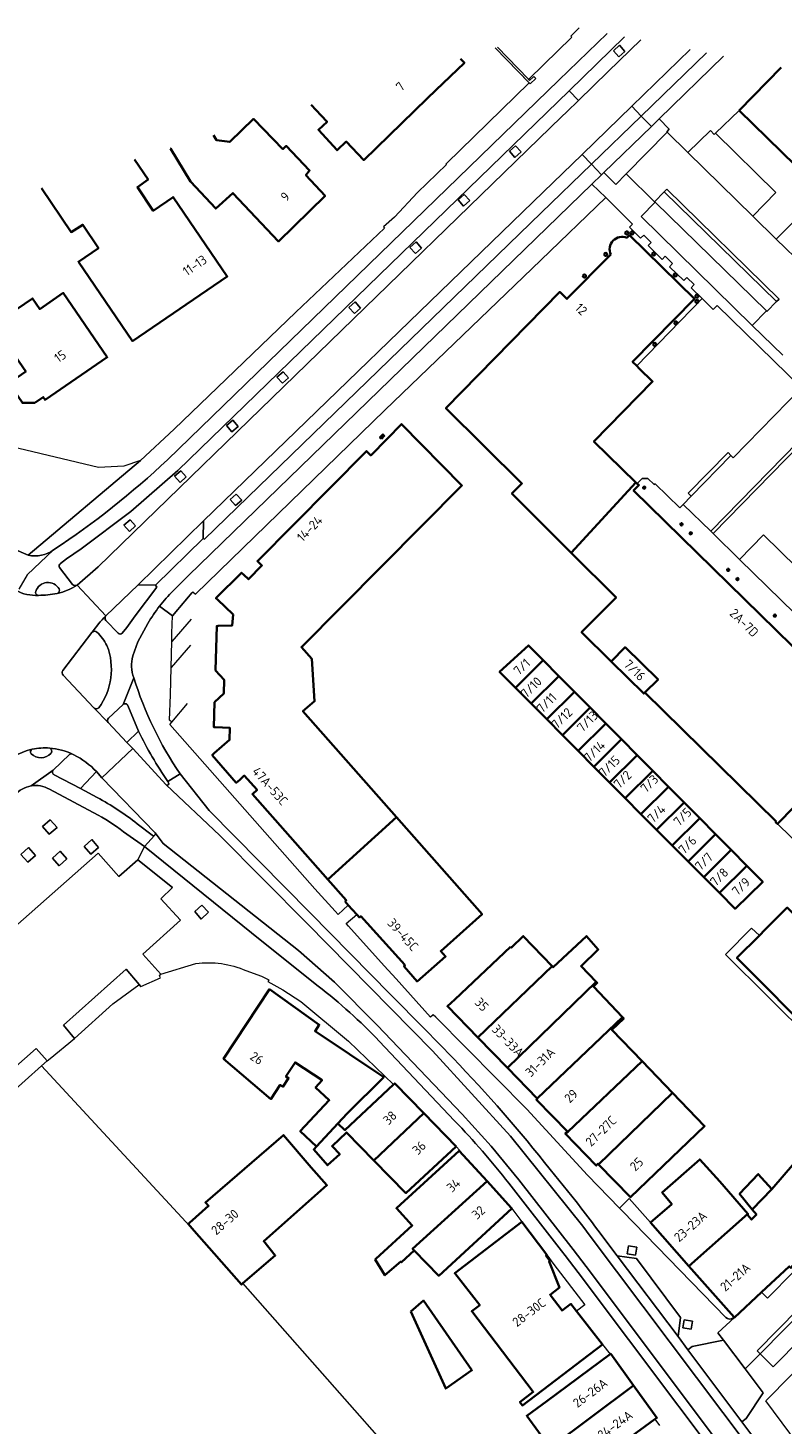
# Model space of a CAD drawing. Extents: x 152761 to 155748, y 459947 to 462743.
# Tile 174 of 256: x 154634 to 154744, y 462540 to 462743. Entities that reach past the tile are written whole.
import ezdxf
from ezdxf.enums import TextEntityAlignment as Align

# ---------------------------------------------------------------- set-up
doc = ezdxf.new("R2010")
doc.units = 0
doc.header["$LTSCALE"] = 0.75
for name, color, linetype, lineweight in [('B-RO-GR-BEPLANTING_CULTUUR_HEESTERS-GV', 251, 'CONTINUOUS', 18), ('B-RO-GR-GROENVOORZIENING-GV', 251, 'CONTINUOUS', 18), ('B-RO-IE-TERREINAFSCHEIDING_KUNSTMATIG_HEKWERK-G', 251, 'IE-TERREINAFSCHEIDING-KUNSTMATIG', 18), ('B-RO-IE-TERREINAFSCHEIDING_KUNSTMATIG_MUUR-G', 251, 'IE-TERREINAFSCHEIDING-KUNSTMATIG-DICHT', 18), ('B-RO-OG-BEBOUWING-GV', 6, 'CONTINUOUS', 35), ('B-RO-OG-BEBOUWING-T18', 1, 'CONTINUOUS', 18), ('B-RO-VH-VERHARDING_ASFALT-GV', 251, 'CONTINUOUS', 18), ('B-RO-VH-VERHARDING_BETONSTRAATSTEEN-GV', 251, 'CONTINUOUS', 18), ('B-RO-VH-VERHARDING_STRAATBAKSTEEN-GV', 251, 'CONTINUOUS', 18), ('B-RO-VH-VERHARDING_TEGEL-GV', 251, 'CONTINUOUS', 18)]:
    doc.layers.add(name, color=color, linetype=linetype, lineweight=lineweight)
doc.styles.add('NLCS-ISO-M200-T18', font='NLCS-ISO.ttf', dxfattribs={"height": 0.36})
doc.linetypes.add('IE-TERREINAFSCHEIDING-KUNSTMATIG', pattern='A,4,[82,NLCS.SHX,S=0.75,R=90,X=0,Y=0],4,-2', length=10)
doc.linetypes.add('IE-TERREINAFSCHEIDING-KUNSTMATIG-DICHT', pattern='A,8,-1,[82,NLCS.SHX,S=0.75,R=90,X=0,Y=0],-1', length=10)

msp = doc.modelspace()

# ---------------------------------------------------------------- linework, layer by layer
at = {"layer": 'B-RO-GR-BEPLANTING_CULTUUR_HEESTERS-GV', "flags": 128}
for points in [[(154725.165, 462717.595), (154723.122, 462715.523), (154739.307, 462699.648), (154741.388, 462701.761)], [(154761.545, 462571.188), (154740.469, 462549.854), (154742.398, 462547.947), (154763.475, 462569.282)]]:
    msp.add_lwpolyline(points, close=True, dxfattribs=at)
at = {"layer": 'B-RO-GR-GROENVOORZIENING-GV', "flags": 128}
for points in [[(154720.781, 462739.565), (154719.985, 462740.464), (154719.087, 462739.668), (154719.883, 462738.77)], [(154705.636, 462724.921), (154704.84, 462725.819), (154703.942, 462725.024), (154704.737, 462724.125)], [(154698.145, 462717.839), (154697.35, 462718.737), (154696.451, 462717.942), (154697.247, 462717.043)], [(154691.139, 462710.907), (154690.344, 462711.806), (154689.445, 462711.01), (154690.241, 462710.112)], [(154682.24, 462702.175), (154681.444, 462703.074), (154680.546, 462702.278), (154681.341, 462701.38)], [(154671.743, 462692.011), (154670.947, 462692.91), (154670.049, 462692.114), (154670.845, 462691.216)], [(154664.402, 462684.948), (154663.606, 462685.847), (154662.708, 462685.051), (154663.503, 462684.153)], [(154656.835, 462677.579), (154656.04, 462678.477), (154655.141, 462677.682), (154655.937, 462676.783)], [(154664.927, 462674.192), (154664.131, 462675.09), (154663.233, 462674.294), (154664.029, 462673.396)], [(154649.455, 462670.432), (154648.659, 462671.33), (154647.761, 462670.535), (154648.556, 462669.636)], [(154636.873, 462625.517), (154637.998, 462626.509), (154637.006, 462627.634), (154635.881, 462626.643)], [(154643.071, 462624.739), (154641.946, 462623.747), (154642.937, 462622.621), (154644.063, 462623.613)], [(154633.734, 462621.46), (154634.859, 462622.452), (154633.868, 462623.577), (154632.742, 462622.585)], [(154638.312, 462620.93), (154639.438, 462621.921), (154638.446, 462623.047), (154637.32, 462622.055)], [(154658.995, 462613.16), (154660.099, 462614.176), (154659.12, 462615.219), (154658.065, 462614.284)], [(154722.308, 462564.209), (154722.49, 462565.388), (154721.304, 462565.571), (154721.122, 462564.392)], [(154730.418, 462553.433), (154730.603, 462554.611), (154729.417, 462554.798), (154729.232, 462553.62)]]:
    msp.add_lwpolyline(points, close=True, dxfattribs=at)
at = {"layer": 'B-RO-IE-TERREINAFSCHEIDING_KUNSTMATIG_HEKWERK-G', "flags": 128}
for points in [[(154657.996, 462567.766), (154635.752, 462591.787)], [(154700.975, 462519.428), (154665.088, 462560.105)]]:
    msp.add_lwpolyline(points, dxfattribs=at)
at = {"layer": 'B-RO-IE-TERREINAFSCHEIDING_KUNSTMATIG_MUUR-G', "flags": 128}
for points in [[(154701.863, 462740.076), (154706.96, 462734.85)], [(154702.205, 462740.182), (154706.663, 462735.577)], [(154706.663, 462735.577), (154706.857, 462735.35), (154707.492, 462735.922), (154707.801, 462735.608)], [(154706.96, 462734.85), (154707.801, 462735.608)], [(154657.662, 462660.678), (154654.836, 462657.344)], [(154657.572, 462656.864), (154654.716, 462653.587)], [(154657.448, 462653.083), (154654.632, 462649.815)], [(154654.733, 462641.862), (154657.023, 462644.585)], [(154678.555, 462614.31), (154675.593, 462617.569)], [(154678.965, 462613.848), (154678.555, 462614.31)], [(154685.674, 462606.371), (154680.481, 462612.119), (154680.13, 462612.52)], [(154636.555, 462592.505), (154636.98, 462592.852)]]:
    msp.add_lwpolyline(points, dxfattribs=at)
at = {"layer": 'B-RO-OG-BEBOUWING-GV', "flags": 128}
for points in [[(154675.031, 462731.785), (154676.504, 462730.216), (154677.352, 462729.313), (154676.106, 462728.16), (154678.812, 462725.168), (154680.158, 462726.421), (154682.713, 462723.729), (154691.966, 462732.685), (154693.236, 462733.914), (154697.37, 462737.915), (154696.792, 462738.509)], [(154743.564, 462737.231), (154737.432, 462730.939), (154745.649, 462722.927), (154747.23, 462724.553), (154750.552, 462721.289), (154750.482, 462721.218), (154751.006, 462720.707), (154751.121, 462720.825), (154754.467, 462717.572), (154754.351, 462717.455), (154754.878, 462716.935), (154754.994, 462717.052), (154758.322, 462713.804), (154757.592, 462713.056), (154761.765, 462708.985), (154761.994, 462708.762), (154769.159, 462716.123), (154767.558, 462717.682), (154777.056, 462727.433), (154777.152, 462727.537), (154772.822, 462731.515)], [(154654.5, 462725.44), (154654.524, 462725.403), (154657.434, 462720.611), (154661.143, 462716.672), (154663.636, 462718.929), (154670.301, 462711.899), (154677.08, 462718.516), (154674.273, 462721.557), (154674.821, 462722.209), (154671.414, 462725.798), (154670.919, 462725.326), (154669.515, 462726.776), (154666.642, 462729.744), (154663.182, 462726.393), (154661.263, 462726.636), (154660.795, 462727.385)], [(154635.761, 462719.649), (154640.061, 462713.236), (154641.74, 462714.32), (154644.031, 462710.92), (154641.112, 462708.933), (154648.987, 462697.371), (154662.803, 462706.778), (154654.929, 462718.341), (154652.027, 462716.365), (154649.722, 462719.795), (154651.285, 462720.917), (154649.296, 462723.832)], [(154722.366, 462676.762), (154716.242, 462682.747), (154724.809, 462691.46), (154722.866, 462693.379), (154722.488, 462693.752), (154721.885, 462694.349), (154730.894, 462703.531), (154721.439, 462712.792), (154721.061, 462712.407)], [(154718.714, 462709.977), (154712.308, 462703.503), (154711.273, 462704.527), (154694.675, 462687.589), (154705.747, 462676.621), (154704.301, 462675.167), (154712.943, 462666.538), (154722.366, 462676.762)]]:
    msp.add_lwpolyline(points, dxfattribs=at)
at = {"layer": 'B-RO-OG-BEBOUWING-GV'}
for points in [[(154721.061, 462712.407, 0.690607), (154718.714, 462709.977)], [(154720.935, 462713.308, 0.9969667), (154721.16, 462712.918)], [(154721.16, 462712.918, 1.003034), (154720.935, 462713.308)], [(154721.702, 462713.32, 1), (154721.927, 462712.931)], [(154721.927, 462712.931, 1), (154721.702, 462713.32)], [(154717.858, 462710.178, 0.9991907), (154718.083, 462709.788)], [(154718.083, 462709.788, 1.0008185), (154717.858, 462710.178)], [(154724.868, 462710.255, 1.003034), (154725.093, 462709.865)], [(154725.093, 462709.865, 0.9969667), (154724.868, 462710.255)], [(154714.757, 462707.029, 0.9991907), (154714.982, 462706.639)], [(154714.982, 462706.639, 1.0008185), (154714.757, 462707.029)], [(154728.003, 462707.197, 1), (154728.228, 462706.808)], [(154728.228, 462706.808, 1), (154728.003, 462707.197)], [(154731.157, 462704.103, 0.9969667), (154731.382, 462703.713)], [(154731.382, 462703.713, 1.003034), (154731.157, 462704.103)], [(154731.16, 462703.345, 1.003034), (154731.385, 462702.955)], [(154731.385, 462702.955, 0.9969667), (154731.16, 462703.345)], [(154728.085, 462700.204, 0.9991907), (154728.31, 462699.814)], [(154728.31, 462699.814, 0.9969667), (154728.085, 462700.204)], [(154725.002, 462697.065, 0.9991907), (154725.227, 462696.675)], [(154725.227, 462696.675, 1.0008185), (154725.002, 462697.065)], [(154723.505, 462676.151, 0.9946007), (154723.665, 462675.873)], [(154723.665, 462675.873, 1), (154723.505, 462676.151)], [(154728.939, 462670.825, 1.0011525), (154729.099, 462670.548)], [(154729.099, 462670.548, 0.9988657), (154728.939, 462670.825)], [(154730.283, 462669.506, 1.0011525), (154730.443, 462669.229)], [(154730.443, 462669.229, 0.9988657), (154730.283, 462669.506)], [(154735.737, 462664.169, 0.9988657), (154735.897, 462663.892)], [(154735.897, 462663.892, 1.0011525), (154735.737, 462664.169)], [(154737.086, 462662.838, 0.9946007), (154737.246, 462662.56)], [(154737.246, 462662.56, 1), (154737.086, 462662.838)], [(154742.54, 462657.507, 0.9957301), (154742.7, 462657.23)], [(154742.7, 462657.23, 1.0042712), (154742.54, 462657.507)]]:
    msp.add_lwpolyline(points, format="xyb", dxfattribs=at)
at = {"layer": 'B-RO-OG-BEBOUWING-GV', "flags": 128}
for points in [[(154631.254, 462690.827), (154632.948, 462688.351), (154634.751, 462688.373), (154635.988, 462689.22), (154636.27, 462688.807), (154645.327, 462695.006), (154638.908, 462704.382), (154635.483, 462702.038), (154634.421, 462703.589), (154629.861, 462700.467), (154630.88, 462698.977), (154629.811, 462698.246), (154633.447, 462692.934), (154632.21, 462692.087)], [(154661.089, 462649.361), (154662.352, 462648.026), (154662.296, 462646.026), (154660.96, 462644.763), (154660.857, 462641.11), (154661.057, 462641.102), (154663.206, 462641.017), (154663.16, 462639.267), (154660.908, 462637.314), (154660.617, 462637.061), (154664.125, 462633.02), (154664.624, 462633.471), (154665.298, 462634.068), (154667.154, 462631.972), (154666.48, 462631.375), (154677.487, 462618.936), (154687.487, 462627.992), (154673.845, 462643.444), (154675.54, 462644.898), (154675.125, 462651.095), (154673.622, 462652.791), (154697.002, 462676.348), (154688.185, 462685.272), (154686.112, 462683.149), (154683.738, 462680.716), (154683.098, 462681.349), (154667.22, 462665.308), (154667.86, 462664.675), (154665.89, 462662.684), (154665.25, 462663.317), (154664.899, 462663.616), (154661.16, 462659.906), (154661.375, 462659.7), (154663.665, 462657.514), (154663.519, 462655.914), (154661.47, 462655.863), (154661.27, 462655.858), (154661.091, 462649.422)], [(154685.281, 462683.128), (154685.703, 462683.554), (154685.489, 462683.765), (154685.067, 462683.339)], [(154712.943, 462666.538), (154719.481, 462660.009), (154714.446, 462654.948), (154718.753, 462650.708), (154720.798, 462652.765), (154725.608, 462648.078), (154723.686, 462646.192), (154742.809, 462627.373), (154742.738, 462627.302), (154743.006, 462627.039), (154747.931, 462632.043), (154747.845, 462632.127), (154760.482, 462644.965), (154753.279, 462652.014), (154752.318, 462651.032), (154750.919, 462649.603), (154749.787, 462648.446), (154722.041, 462675.607), (154722.813, 462676.396), (154722.613, 462676.591), (154722.578, 462676.555), (154722.366, 462676.762)], [(154704.804, 462646.868), (154708.836, 462650.879), (154706.704, 462653.028), (154702.516, 462649.168)], [(154708.836, 462650.879), (154704.804, 462646.868), (154707.091, 462644.568), (154711.12, 462648.575)], [(154718.753, 462650.708), (154723.514, 462646.024), (154723.686, 462646.192), (154725.608, 462648.078), (154720.798, 462652.765)], [(154709.379, 462642.268), (154713.404, 462646.272), (154711.12, 462648.575), (154707.091, 462644.568)], [(154713.404, 462646.272), (154709.379, 462642.268), (154711.667, 462639.968), (154715.689, 462643.968)], [(154713.955, 462637.668), (154717.973, 462641.665), (154715.689, 462643.968), (154711.667, 462639.968)], [(154717.973, 462641.665), (154713.955, 462637.668), (154716.242, 462635.368), (154720.257, 462639.362)], [(154718.53, 462633.068), (154722.542, 462637.058), (154720.257, 462639.362), (154716.242, 462635.368)], [(154720.818, 462630.768), (154724.826, 462634.755), (154722.542, 462637.058), (154718.53, 462633.068)], [(154724.826, 462634.755), (154720.818, 462630.768), (154723.105, 462628.468), (154727.11, 462632.452)], [(154729.395, 462630.148), (154727.11, 462632.452), (154723.105, 462628.468), (154725.393, 462626.168)], [(154729.395, 462630.148), (154725.393, 462626.168), (154727.681, 462623.868), (154731.679, 462627.845)], [(154681.681, 462613.85), (154682.065, 462613.422), (154682.264, 462613.572), (154688.678, 462606.49), (154688.579, 462606.241), (154690.484, 462604.096), (154692.12, 462605.523), (154694.622, 462607.706), (154693.921, 462608.504), (154699.955, 462613.869), (154687.487, 462627.992), (154677.487, 462618.936), (154680.16, 462615.916), (154680.01, 462615.716), (154680.457, 462615.217)], [(154731.679, 462627.845), (154727.681, 462623.868), (154729.969, 462621.568), (154733.963, 462625.542)], [(154732.256, 462619.268), (154736.247, 462623.238), (154733.963, 462625.542), (154729.969, 462621.568), (154731.051, 462620.48)], [(154734.544, 462616.968), (154738.532, 462620.935), (154736.247, 462623.238), (154732.256, 462619.268)], [(154734.544, 462616.968), (154736.834, 462614.666), (154740.872, 462618.575), (154740.395, 462619.056), (154738.532, 462620.935)], [(154758.925, 462600.35), (154756.626, 462602.647), (154744.43, 462614.836), (154741.188, 462611.598), (154740.363, 462610.774), (154737.102, 462607.517), (154749.075, 462595.502), (154747.48, 462593.798), (154750.135, 462591.105), (154751.83, 462592.76), (154761.049, 462583.486), (154764.267, 462586.743), (154765.12, 462587.607), (154768.377, 462590.903)], [(154704.114, 462609.131), (154695.969, 462601.473), (154694.89, 462600.459), (154699.331, 462595.904), (154710.176, 462606.291), (154705.962, 462610.691), (154704.219, 462609.023)], [(154703.65, 462591.475), (154716.6, 462604.027), (154714.394, 462606.311), (154716.88, 462608.743), (154715.151, 462610.689), (154710.312, 462606.15), (154710.176, 462606.291), (154699.331, 462595.904)], [(154675.812, 462580.039), (154678.93, 462583.376), (154680.291, 462584.833), (154685.629, 462590.152), (154675.614, 462596.854), (154676.232, 462597.777), (154668.946, 462602.939), (154662.275, 462592.825), (154669.186, 462586.944), (154670.547, 462589.005), (154670.932, 462588.751), (154671.759, 462590.002), (154671.374, 462590.256), (154672.709, 462592.276), (154676.637, 462589.679), (154675.676, 462588.651), (154677.677, 462586.781), (154673.444, 462582.251)], [(154716.6, 462604.027), (154703.65, 462591.475), (154707.966, 462587.048), (154720.438, 462598.865), (154716.199, 462603.336), (154716.744, 462603.878)], [(154720.438, 462598.865), (154707.966, 462587.048), (154708.017, 462586.996), (154707.867, 462586.846), (154712.459, 462582.159), (154723.276, 462592.466), (154718.859, 462597.043), (154720.595, 462598.7)], [(154712.459, 462582.159), (154712.078, 462581.908), (154716.586, 462577.27), (154716.835, 462577.521), (154716.933, 462577.42), (154727.725, 462587.857), (154723.276, 462592.466)], [(154675.812, 462580.039), (154675.408, 462579.607), (154677.402, 462577.318), (154679.214, 462578.901), (154678.103, 462580.092), (154680.169, 462582.091), (154684.178, 462578.013), (154691.459, 462584.882), (154687.221, 462589.24), (154687.079, 462589.107), (154687.025, 462589.056), (154679.95, 462582.427), (154678.93, 462583.376)], [(154727.725, 462587.857), (154716.933, 462577.42), (154721.595, 462572.634), (154732.372, 462583.006)], [(154696.19, 462580.016), (154691.459, 462584.882), (154684.178, 462578.013), (154688.86, 462573.249)], [(154657.996, 462567.766), (154664.886, 462559.932), (154665.088, 462560.105), (154669.806, 462564.147), (154668.131, 462566.229), (154677.348, 462574.389), (154675.047, 462577.002), (154670.998, 462581.7), (154659.628, 462571.872), (154660.079, 462571.373), (154657.286, 462568.917), (154657.115, 462568.767)], [(154739.325, 462570.884), (154739.926, 462570.15), (154739.223, 462569.393), (154738.656, 462570.069), (154738.702, 462570.238), (154730.111, 462562.604), (154736.681, 462555.178), (154736.727, 462555.126), (154740.694, 462558.809), (154744.719, 462562.547), (154744.733, 462562.56), (154744.964, 462562.361), (154755.637, 462574.739), (154748.804, 462581.479), (154742.192, 462573.837)], [(154690.039, 462564.903), (154689.819, 462565.146), (154700.677, 462574.979), (154696.631, 462579.408), (154696.61, 462579.431), (154687.466, 462571.045), (154689.771, 462568.552), (154684.486, 462563.689), (154684.38, 462563.591), (154685.795, 462561.282), (154688.093, 462563.282), (154688.228, 462563.174)], [(154730.111, 462562.604), (154738.702, 462570.238), (154734.583, 462574.919), (154732.177, 462577.611), (154731.677, 462578.16), (154726.192, 462573.347), (154727.595, 462571.65), (154724.503, 462568.943)], [(154739.325, 462570.884), (154742.192, 462573.837), (154740.197, 462576.014), (154737.494, 462573.123)], [(154700.677, 462574.979), (154689.819, 462565.146), (154690.039, 462564.903), (154693.633, 462561.2), (154704.281, 462571.025), (154704.285, 462571.029), (154704.248, 462571.069)], [(154717.496, 462551.175), (154713.722, 462556.058), (154712.91, 462557.109), (154711.606, 462556.139), (154709.858, 462558.443), (154711.225, 462559.494), (154709.727, 462563.263), (154709.839, 462563.371), (154709.252, 462564.143), (154709.373, 462564.241), (154705.74, 462569.049), (154695.967, 462561.586), (154699.609, 462556.927), (154698.454, 462556.046), (154707.412, 462544.281), (154705.458, 462542.804), (154705.838, 462542.294)], [(154689.559, 462556.002), (154694.656, 462544.783), (154698.47, 462547.44), (154691.413, 462557.588)], [(154722.034, 462545.207), (154718.703, 462549.832), (154718.607, 462549.762), (154709.374, 462542.959), (154706.473, 462540.822), (154709.879, 462536.135)], [(154709.879, 462536.135), (154713.217, 462531.543), (154716.044, 462533.679), (154725.152, 462540.304), (154725.423, 462540.501), (154722.034, 462545.207)]]:
    msp.add_lwpolyline(points, close=True, dxfattribs=at)
at = {"layer": 'B-RO-VH-VERHARDING_ASFALT-GV', "flags": 128}
for points in [[(154723.089, 462741.232), (154718.33, 462736.617), (154714.004, 462732.411), (154712.314, 462730.768), (154711.512, 462730.014), (154708.235, 462726.842), (154644.001, 462664.484), (154640.92, 462661.815), (154645.106, 462657.322), (154649.852, 462661.855), (154659.365, 462671.179), (154708.837, 462719.047), (154714.519, 462724.546), (154721.764, 462731.566), (154730.28, 462739.827)], [(154701.862, 462740.076), (154706.817, 462734.996), (154706.96, 462734.85), (154707.801, 462735.608), (154707.492, 462735.922), (154706.857, 462735.35), (154706.734, 462735.494), (154706.663, 462735.577), (154702.205, 462740.182)], [(154645.106, 462657.322), (154640.92, 462661.815)], [(154638.862, 462649.375), (154643.097, 462654.912)], [(154643.75, 462634.665), (154644.554, 462633.75), (154649.03, 462638.021), (154648.189, 462638.908), (154645.444, 462641.801), (154643.379, 462643.934), (154638.904, 462648.687)], [(154640.267, 462637.209), (154640.459, 462637.11)]]:
    msp.add_lwpolyline(points, dxfattribs=at)
at = {"layer": 'B-RO-VH-VERHARDING_ASFALT-GV'}
for points in [[(154635.314, 462660.329, -0.1444798), (154631.986, 462661.068)], [(154640.92, 462661.815, -0.0881219), (154638.028, 462660.608)], [(154638.028, 462660.608, -0.0556553), (154635.314, 462660.329)], [(154643.097, 462654.912, -0.039559), (154645.106, 462657.322)], [(154638.904, 462648.687, -0.3952956), (154638.862, 462649.375)], [(154631.534, 462636.804, -0.0739096), (154634.384, 462637.899)], [(154634.384, 462637.899, -0.0761025), (154636.934, 462638.071)], [(154636.934, 462638.071, -0.0936318), (154640.267, 462637.209)], [(154640.459, 462637.11, -0.082297), (154643.75, 462634.665)]]:
    msp.add_lwpolyline(points, format="xyb", dxfattribs=at)
at = {"layer": 'B-RO-VH-VERHARDING_BETONSTRAATSTEEN-GV', "flags": 128}
for points in [[(154749.433, 462712.517), (154750.308, 462713.392), (154750.537, 462713.162), (154758.358, 462705.469), (154761.765, 462708.985), (154757.592, 462713.056), (154754.259, 462716.308), (154753.732, 462716.828), (154754.102, 462717.202), (154754.351, 462717.455), (154754.467, 462717.572), (154751.121, 462720.825), (154751.006, 462720.707), (154750.262, 462719.945), (154749.506, 462719.169), (154748.983, 462719.68), (154745.649, 462722.927), (154737.432, 462730.939), (154733.982, 462727.659), (154742.754, 462719.032), (154739.393, 462715.586), (154742.822, 462712.229), (154746.211, 462715.621)], [(154717.709, 462721.915), (154719.432, 462720.173), (154720.948, 462721.711), (154726.94, 462727.789), (154726.868, 462727.86), (154727.213, 462728.218), (154725.775, 462729.721), (154724.627, 462728.61)], [(154729.96, 462724.819), (154739.393, 462715.586), (154742.754, 462719.032), (154733.982, 462727.659), (154733.788, 462727.475), (154733.25, 462728.026)], [(154725.094, 462717.666), (154725.165, 462717.595), (154741.388, 462701.761), (154741.46, 462701.691), (154742.883, 462703.135), (154726.508, 462719.119)], [(154742.883, 462703.135), (154743.232, 462703.493), (154726.858, 462719.476), (154726.508, 462719.119)], [(154722.366, 462676.762), (154722.578, 462676.555), (154722.613, 462676.591), (154722.566, 462676.636), (154723.307, 462677.343), (154724.131, 462677.351), (154725.055, 462676.454), (154725.194, 462676.595), (154728.791, 462673.09), (154729.267, 462673.586), (154730.404, 462674.767), (154729.992, 462675.19), (154735.798, 462681.152), (154736.227, 462680.722), (154736.567, 462680.381), (154746.517, 462690.552), (154734.208, 462702.564), (154733.637, 462701.989), (154732.034, 462703.548), (154722.488, 462693.752), (154722.866, 462693.379), (154724.809, 462691.46), (154716.242, 462682.747)], [(154736.227, 462680.722), (154730.404, 462674.767), (154729.267, 462673.586), (154733.286, 462669.681), (154750.196, 462686.978), (154746.517, 462690.552), (154736.567, 462680.381)], [(154750.196, 462686.978), (154733.286, 462669.681), (154733.643, 462669.331), (154750.554, 462686.628)], [(154659.365, 462671.179), (154649.852, 462661.855), (154652.363, 462661.834), (154659.308, 462668.617)], [(154753.051, 462657.275), (154740.967, 462669.132), (154737.487, 462665.574), (154749.556, 462653.741)], [(154634.963, 462594.292), (154636.557, 462592.507), (154636.979, 462592.853), (154640.572, 462595.794), (154638.932, 462597.719), (154648.07, 462605.883), (154649.981, 462603.643), (154650.216, 462603.367), (154653.083, 462604.59), (154652.925, 462604.892), (154653.123, 462605.131), (154650.486, 462608.052), (154656.007, 462613.008), (154653.15, 462616.136), (154654.834, 462617.759), (154649.785, 462621.816), (154646.994, 462619.354), (154644.012, 462622.768), (154622.994, 462604.256), (154625.87, 462600.879), (154616.03, 462592.19), (154611.616, 462582.363), (154612.772, 462580.843), (154615.75, 462577.385)], [(154761.666, 462581.818), (154765.462, 462585.607), (154764.267, 462586.743), (154761.049, 462583.486), (154751.83, 462592.76), (154750.135, 462591.105), (154747.48, 462593.798), (154749.075, 462595.502), (154737.102, 462607.517), (154740.363, 462610.774), (154739.221, 462611.86), (154735.433, 462608.001), (154747.957, 462595.589), (154746.163, 462593.735), (154749.921, 462589.996), (154751.715, 462591.75)], [(154761.545, 462571.188), (154761.104, 462571.623), (154740.028, 462550.289), (154740.469, 462549.854)], [(154728.54, 462552.339), (154728.883, 462555.11), (154722.46, 462563.72), (154719.625, 462564.11)]]:
    msp.add_lwpolyline(points, close=True, dxfattribs=at)
for points in [[(154749.433, 462712.517), (154746.211, 462715.621), (154742.822, 462712.229), (154746.923, 462708.215), (154746.955, 462708.248)], [(154643.097, 462654.912), (154638.862, 462649.375)], [(154638.904, 462648.687), (154643.379, 462643.934)], [(154649.897, 462640.545), (154648.189, 462638.908), (154649.03, 462638.021), (154653.911, 462632.715)], [(154771.968, 462491.19), (154738.883, 462536.172), (154715.714, 462566.972), (154714.63, 462568.416), (154704.091, 462581.531), (154692.75, 462593.959), (154674.447, 462612.528), (154661.723, 462625.363), (154653.911, 462632.715), (154649.03, 462638.021), (154644.554, 462633.75), (154652.273, 462625.762), (154652.302, 462625.717), (154653.483, 462624.199), (154673.207, 462608.594), (154678.447, 462603.994), (154684.665, 462597.732), (154697.052, 462584.745), (154701.298, 462580.069), (154705.305, 462575.185), (154713.207, 462565.025), (154715.123, 462562.554), (154741.705, 462527.181), (154770.408, 462488.083)], [(154643.75, 462634.665), (154641.399, 462632.176), (154643.859, 462630.888)], [(154652.302, 462625.717), (154652.273, 462625.762), (154644.554, 462633.75), (154643.75, 462634.665)], [(154654.266, 462633.03), (154654.141, 462633.223)], [(154649.687, 462627.063), (154651.876, 462625.402)]]:
    msp.add_lwpolyline(points, dxfattribs=at)
at = {"layer": 'B-RO-VH-VERHARDING_BETONSTRAATSTEEN-GV'}
for points in [[(154638.308, 462661.257, 0.6522769), (154634.906, 462660.902)], [(154638.028, 462660.608, 0.4493752), (154638.308, 462661.257)], [(154634.906, 462660.902, 0.5309858), (154635.314, 462660.329)], [(154635.314, 462660.329, 0.0556553), (154638.028, 462660.608)], [(154643.809, 462654.965, 0.4199171), (154643.097, 462654.912)], [(154645.282, 462652.999, 0.0892289), (154643.809, 462654.965)], [(154644.083, 462643.934, 0.255823), (154645.282, 462652.999)], [(154638.862, 462649.375, 0.3952956), (154638.904, 462648.687)], [(154643.379, 462643.934, 0.40625), (154644.083, 462643.934)], [(154654.141, 462633.223, -0.0390739), (154649.897, 462640.545)], [(154634.384, 462637.899, 0.537281), (154634.24, 462637.244)], [(154634.24, 462637.244, 0.4190091), (154637.123, 462637.284)], [(154636.934, 462638.071, 0.0761025), (154634.384, 462637.899)], [(154637.123, 462637.284, 0.4713826), (154636.934, 462638.071)], [(154653.911, 462632.715, 0.7462819), (154654.266, 462633.03)], [(154643.859, 462630.888, -0.0427703), (154649.687, 462627.063)], [(154651.876, 462625.402, 0.3172134), (154652.194, 462625.337)], [(154652.194, 462625.337, 0.3943006), (154652.302, 462625.717)]]:
    msp.add_lwpolyline(points, format="xyb", dxfattribs=at)
at = {"layer": 'B-RO-VH-VERHARDING_STRAATBAKSTEEN-GV', "flags": 128}
for points in [[(154633.781, 462666.163), (154623.725, 462670.481), (154622.189, 462668.829), (154629.941, 462665.5)], [(154633.666, 462663.335), (154637.497, 462666.952)]]:
    msp.add_lwpolyline(points, dxfattribs=at)
at = {"layer": 'B-RO-VH-VERHARDING_STRAATBAKSTEEN-GV'}
msp.add_lwpolyline([(154637.497, 462666.952, -0.2096668), (154633.781, 462666.163)], format="xyb", dxfattribs=at)
at = {"layer": 'B-RO-VH-VERHARDING_TEGEL-GV', "flags": 128}
for points in [[(154714.098, 462742.988), (154712.87, 462741.794), (154713.023, 462741.622), (154712.985, 462741.59), (154708.932, 462737.639), (154706.734, 462735.494), (154706.857, 462735.35), (154707.492, 462735.922), (154707.801, 462735.608), (154706.96, 462734.85), (154706.817, 462734.996), (154694.75, 462723.234), (154694.692, 462723.178), (154694.756, 462723.11), (154690.519, 462718.999), (154687.177, 462715.438), (154685.585, 462713.988), (154685.735, 462713.839), (154672.825, 462701.558), (154655.079, 462684.516), (154650.169, 462679.987), (154633.781, 462666.163)], [(154638.515, 462664.977), (154639.369, 462665.625), (154641.51, 462667.088), (154648.763, 462672.55), (154655.59, 462678.532), (154712.625, 462733.834), (154720.731, 462741.692)], [(154718.173, 462742.192), (154711.133, 462735.367), (154654.111, 462680.082)], [(154654.111, 462680.082), (154711.133, 462735.367), (154718.173, 462742.192)], [(154720.731, 462741.692), (154712.625, 462733.834), (154714.004, 462732.411), (154718.33, 462736.617), (154723.089, 462741.232)], [(154730.28, 462739.827), (154721.764, 462731.566), (154723.145, 462730.14), (154732.664, 462739.361)], [(154732.664, 462739.361), (154723.145, 462730.14), (154724.627, 462728.61), (154725.775, 462729.721), (154735.152, 462738.875)], [(154735.152, 462738.875), (154725.775, 462729.721), (154727.213, 462728.218), (154726.868, 462727.86), (154726.94, 462727.789), (154729.96, 462724.819), (154733.25, 462728.026), (154733.788, 462727.475), (154733.982, 462727.659), (154737.432, 462730.939), (154743.564, 462737.231)], [(154640.92, 462661.815), (154644.001, 462664.484), (154708.235, 462726.842), (154711.512, 462730.014), (154712.314, 462730.768), (154714.004, 462732.411), (154712.625, 462733.834), (154655.59, 462678.532), (154648.763, 462672.55), (154641.51, 462667.088), (154639.369, 462665.625), (154638.515, 462664.977)], [(154742.822, 462712.229), (154739.393, 462715.586), (154729.96, 462724.819), (154726.94, 462727.789), (154720.948, 462721.711), (154725.094, 462717.666), (154726.508, 462719.119), (154726.858, 462719.476), (154743.232, 462703.493), (154742.883, 462703.135), (154741.46, 462701.691), (154741.388, 462701.761), (154739.307, 462699.648), (154743.782, 462695.323)], [(154654.939, 462661.001), (154657.144, 462663.243), (154715.972, 462720.232), (154717.378, 462721.594), (154715.899, 462723.121), (154708.577, 462716.029), (154659.496, 462668.492), (154659.308, 462668.617), (154652.363, 462661.834), (154652.532, 462661.514), (154649.403, 462657.368), (154648.175, 462655.632), (154647.506, 462654.802)], [(154654.834, 462657.345), (154657.169, 462660.097), (154657.662, 462660.678), (154657.803, 462660.843), (154658.176, 462660.483), (154685.776, 462687.301), (154708.523, 462709.147), (154717.968, 462718.265), (154715.972, 462720.232), (154657.144, 462663.243), (154654.939, 462661.001)], [(154743.782, 462695.323), (154739.307, 462699.648), (154723.122, 462715.523), (154725.165, 462717.595), (154725.094, 462717.666), (154720.948, 462721.711), (154719.432, 462720.173), (154717.709, 462721.915), (154717.378, 462721.594), (154715.972, 462720.232), (154717.968, 462718.265), (154721.885, 462714.403), (154721.434, 462713.94), (154723.062, 462712.344), (154723.507, 462712.798), (154724.587, 462711.742), (154724.14, 462711.286), (154726.199, 462709.268), (154726.656, 462709.735), (154727.729, 462708.667), (154727.28, 462708.208), (154729.339, 462706.19), (154729.794, 462706.654), (154730.883, 462705.59), (154730.426, 462705.124), (154732.034, 462703.548), (154733.637, 462701.989), (154734.208, 462702.564), (154746.517, 462690.552)], [(154772.356, 462683.457), (154772.018, 462683.047), (154762.558, 462692.302), (154762.91, 462692.662), (154762.499, 462693.062), (154753.53, 462701.822), (154746.955, 462708.248), (154746.923, 462708.215), (154742.822, 462712.229)], [(154750.554, 462686.628), (154733.643, 462669.331), (154737.487, 462665.574), (154740.967, 462669.132), (154753.051, 462657.275)], [(154622.882, 462670.838), (154623.725, 462670.481), (154633.781, 462666.163), (154650.169, 462679.987), (154647.74, 462679.125), (154644.035, 462678.963), (154620.799, 462684.474)], [(154637.506, 462666.958), (154637.497, 462666.952), (154633.666, 462663.335), (154633.651, 462663.298), (154632.447, 462661.237)], [(154637.497, 462666.952), (154637.506, 462666.958)], [(154638.356, 462664.377), (154640.255, 462661.927)], [(154640.255, 462661.927), (154638.356, 462664.377)], [(154649.852, 462661.855), (154645.106, 462657.322)], [(154647.506, 462654.802), (154648.175, 462655.632), (154649.403, 462657.368), (154652.532, 462661.514), (154652.363, 462661.834), (154649.852, 462661.855)], [(154735.47, 462555.137), (154720.416, 462570.63), (154719.979, 462571.079), (154715.328, 462575.865), (154706.461, 462585.479), (154693.21, 462598.868), (154692.839, 462599.243), (154692.447, 462598.896), (154687.43, 462604.461), (154685.674, 462606.372), (154680.481, 462612.119), (154680.131, 462612.518), (154681.681, 462613.85), (154680.457, 462615.217), (154678.965, 462613.848), (154678.555, 462614.31), (154675.594, 462617.568), (154654.447, 462641.519), (154654.732, 462641.861), (154654.416, 462642.132), (154654.541, 462645.816), (154654.632, 462649.815), (154654.719, 462653.585), (154654.727, 462654.821), (154654.834, 462657.345), (154652.946, 462658.742)], [(154652.946, 462658.742), (154654.834, 462657.345)], [(154646.915, 462654.809), (154645.139, 462656.683)], [(154645.139, 462656.683), (154646.915, 462654.809)], [(154651.256, 462656.24), (154649.763, 462653.569), (154649.062, 462651.493)], [(154649.062, 462651.493), (154649.763, 462653.569), (154651.256, 462656.24)], [(154645.487, 462642.449), (154647.629, 462644.41), (154647.632, 462644.414), (154649.199, 462648.332)], [(154649.199, 462648.332), (154647.632, 462644.414)], [(154643.379, 462643.934), (154645.444, 462641.801)], [(154647.632, 462644.414), (154647.629, 462644.41), (154645.487, 462642.449)], [(154649.897, 462640.545), (154648.307, 462644.28)], [(154648.307, 462644.28), (154649.897, 462640.545)], [(154645.444, 462641.801), (154648.189, 462638.908), (154649.897, 462640.545)], [(154639.8, 462637.135), (154637.44, 462634.842)], [(154637.44, 462634.842), (154639.8, 462637.135)], [(154640.459, 462637.11), (154640.267, 462637.209)], [(154637.44, 462634.842), (154634.221, 462632.563)], [(154634.221, 462632.563), (154637.44, 462634.842)], [(154637.602, 462634.163), (154641.399, 462632.176), (154643.75, 462634.665)], [(154643.859, 462630.888), (154641.399, 462632.176), (154637.602, 462634.163)], [(154653.911, 462632.715), (154661.723, 462625.363), (154674.447, 462612.528), (154692.75, 462593.959), (154704.091, 462581.531), (154714.63, 462568.416), (154715.714, 462566.972), (154738.883, 462536.172), (154771.968, 462491.19), (154775.905, 462486.345), (154780.216, 462481.83), (154784.883, 462477.678), (154789.652, 462474.07), (154794.674, 462470.847), (154799.941, 462468.021), (154816.71, 462460.252), (154818.341, 462459.51), (154819.688, 462459.03), (154821.07, 462458.67), (154822.475, 462458.424)], [(154695.742, 462592.885), (154691.544, 462597.183), (154686.625, 462602.186), (154674.874, 462614.077), (154660.16, 462628.974), (154655.952, 462634.304), (154654.141, 462633.223), (154654.266, 462633.03)], [(154654.141, 462633.223), (154655.952, 462634.304)], [(154655.952, 462634.304), (154660.16, 462628.974), (154674.874, 462614.077), (154686.625, 462602.186), (154691.544, 462597.183), (154695.742, 462592.885)], [(154636.889, 462632.1), (154644.009, 462628.325)], [(154644.009, 462628.325), (154636.889, 462632.1)], [(154747.931, 462632.043), (154743.006, 462627.039), (154748.802, 462621.426)], [(154651.876, 462625.402), (154649.687, 462627.063)], [(154569.245, 462533.192), (154616.643, 462574.709), (154635.752, 462591.787), (154636.557, 462592.507), (154634.963, 462594.292), (154615.75, 462577.385), (154612.772, 462580.843), (154611.616, 462582.363), (154616.03, 462592.19), (154625.87, 462600.879), (154622.994, 462604.256), (154644.012, 462622.768), (154646.994, 462619.354), (154649.785, 462621.816), (154650.75, 462623.718), (154648.197, 462625.519)], [(154648.197, 462625.519), (154650.75, 462623.718), (154652.194, 462625.337)], [(154652.194, 462625.337), (154650.75, 462623.718), (154667.832, 462609.933), (154676.047, 462603.416)], [(154807.13, 462460.296), (154794.279, 462466.745), (154788.141, 462470.505), (154782.421, 462474.878), (154778.048, 462478.927), (154774.03, 462483.341), (154770.408, 462488.083), (154741.705, 462527.181), (154715.123, 462562.554), (154713.207, 462565.025), (154705.305, 462575.185), (154701.298, 462580.069), (154697.052, 462584.745), (154684.665, 462597.732), (154678.447, 462603.994), (154673.207, 462608.594), (154653.483, 462624.199), (154652.302, 462625.717)], [(154676.047, 462603.416), (154667.832, 462609.933), (154650.75, 462623.718), (154649.785, 462621.816), (154654.834, 462617.759), (154653.15, 462616.136), (154656.007, 462613.008), (154650.486, 462608.052), (154653.123, 462605.131), (154658.232, 462606.676)], [(154665.544, 462605.664), (154667.781, 462604.87), (154668.889, 462604.309), (154668.713, 462604.069), (154670.925, 462602.875), (154673.533, 462601.159), (154680.482, 462595.385), (154687.025, 462589.056), (154687.079, 462589.107), (154687.221, 462589.24), (154691.459, 462584.882)], [(154684.965, 462595.376), (154695.957, 462583.794)], [(154695.957, 462583.794), (154684.965, 462595.376)], [(154691.459, 462584.882), (154696.19, 462580.016), (154696.69, 462579.468), (154696.631, 462579.408), (154700.677, 462574.979), (154704.248, 462571.069), (154704.285, 462571.029), (154704.281, 462571.025), (154705.74, 462569.049), (154709.373, 462564.241), (154710.428, 462562.864), (154714.932, 462556.985), (154713.722, 462556.058), (154717.496, 462551.175), (154718.607, 462549.762), (154718.703, 462549.832), (154722.034, 462545.207), (154725.423, 462540.501), (154725.152, 462540.304), (154725.825, 462539.403)], [(154709.893, 462576.671), (154713.646, 462572.003)], [(154713.646, 462572.003), (154709.893, 462576.671)], [(154703.843, 462574.703), (154711.514, 462564.861), (154712.07, 462564.141), (154713.966, 462561.684), (154743.144, 462522.854), (154751.687, 462511.132), (154756.378, 462504.653), (154770.053, 462486.106)], [(154751.687, 462511.132), (154743.144, 462522.854), (154713.966, 462561.684), (154712.07, 462564.141), (154711.514, 462564.861), (154703.843, 462574.703)], [(154736.538, 462555.065), (154736.681, 462555.178), (154730.111, 462562.604), (154724.503, 462568.943), (154721.402, 462572.448), (154719.979, 462571.079), (154720.416, 462570.63)], [(154745.399, 462561.816), (154741.545, 462557.941), (154740.694, 462558.809), (154736.727, 462555.126), (154734.332, 462552.902), (154735.158, 462551.804), (154738.286, 462547.644), (154740.469, 462549.854), (154740.028, 462550.289), (154761.104, 462571.623)], [(154720.416, 462570.63), (154735.47, 462555.137)], [(154716.358, 462568.468), (154716.825, 462567.839), (154719.625, 462564.11), (154722.46, 462563.72), (154728.883, 462555.11), (154728.54, 462552.339), (154729.943, 462550.412), (154730.575, 462550.885), (154735.158, 462551.804), (154734.332, 462552.902), (154736.727, 462555.126), (154736.681, 462555.178), (154736.538, 462555.065)], [(154773.284, 462491.779), (154748.772, 462525.176), (154739.847, 462537.204), (154737.812, 462539.921), (154729.943, 462550.412), (154728.54, 462552.339), (154719.625, 462564.11), (154716.825, 462567.839), (154716.358, 462568.468)], [(154781.704, 462488.324), (154777.072, 462494.12), (154772.881, 462500), (154755.469, 462523.966), (154741.331, 462542.995), (154752.495, 462554.289), (154765.413, 462567.367), (154763.475, 462569.282), (154742.398, 462547.947), (154740.469, 462549.854), (154738.286, 462547.644), (154740.901, 462544.167), (154738.445, 462540.394), (154737.812, 462539.921), (154739.847, 462537.204)]]:
    msp.add_lwpolyline(points, dxfattribs=at)
for points in [[(154720.781, 462739.565), (154719.883, 462738.77), (154719.087, 462739.668), (154719.985, 462740.464)], [(154715.899, 462723.121), (154723.145, 462730.14), (154721.764, 462731.566), (154714.519, 462724.546)], [(154723.145, 462730.14), (154715.899, 462723.121), (154717.378, 462721.594), (154717.709, 462721.915), (154724.627, 462728.61)], [(154659.365, 462671.179), (154659.308, 462668.617), (154659.496, 462668.492), (154708.577, 462716.029), (154715.899, 462723.121), (154714.519, 462724.546), (154708.837, 462719.047)], [(154705.636, 462724.921), (154704.737, 462724.125), (154703.942, 462725.024), (154704.84, 462725.819)], [(154698.145, 462717.839), (154697.247, 462717.043), (154696.451, 462717.942), (154697.35, 462718.737)], [(154691.139, 462710.907), (154690.241, 462710.112), (154689.445, 462711.01), (154690.344, 462711.806)], [(154682.24, 462702.175), (154681.341, 462701.38), (154680.546, 462702.278), (154681.444, 462703.074)], [(154671.743, 462692.011), (154670.845, 462691.216), (154670.049, 462692.114), (154670.947, 462692.91)], [(154664.402, 462684.948), (154663.503, 462684.153), (154662.708, 462685.051), (154663.606, 462685.847)], [(154730.404, 462674.767), (154736.227, 462680.722), (154735.798, 462681.152), (154729.992, 462675.19)], [(154656.835, 462677.579), (154655.937, 462676.783), (154655.141, 462677.682), (154656.04, 462678.477)], [(154733.643, 462669.331), (154733.286, 462669.681), (154729.267, 462673.586), (154728.791, 462673.09), (154725.194, 462676.595), (154725.055, 462676.454), (154724.131, 462677.351), (154723.307, 462677.343), (154722.566, 462676.636), (154722.613, 462676.591), (154722.813, 462676.396), (154722.041, 462675.607), (154749.787, 462648.446), (154750.919, 462649.603), (154752.318, 462651.032), (154749.556, 462653.741), (154737.487, 462665.574)], [(154664.927, 462674.192), (154664.029, 462673.396), (154663.233, 462674.294), (154664.131, 462675.09)], [(154649.455, 462670.432), (154648.556, 462669.636), (154647.761, 462670.535), (154648.659, 462671.33)], [(154637.998, 462626.509), (154636.873, 462625.517), (154635.881, 462626.643), (154637.006, 462627.634)], [(154641.946, 462623.747), (154643.071, 462624.739), (154644.063, 462623.613), (154642.937, 462622.621)], [(154634.859, 462622.452), (154633.734, 462621.46), (154632.742, 462622.585), (154633.868, 462623.577)], [(154639.438, 462621.921), (154638.312, 462620.93), (154637.32, 462622.055), (154638.446, 462623.047)], [(154660.099, 462614.176), (154658.995, 462613.16), (154658.065, 462614.284), (154659.12, 462615.219)], [(154638.932, 462597.719), (154640.572, 462595.794), (154646.118, 462600.821), (154649.943, 462603.594), (154650.154, 462603.341), (154650.216, 462603.367), (154649.981, 462603.643), (154648.07, 462605.883)], [(154722.308, 462564.209), (154721.122, 462564.392), (154721.304, 462565.571), (154722.49, 462565.388)], [(154730.418, 462553.433), (154729.232, 462553.62), (154729.417, 462554.798), (154730.603, 462554.611)], [(154729.943, 462550.412), (154737.812, 462539.921), (154738.445, 462540.394), (154740.901, 462544.167), (154738.286, 462547.644), (154735.158, 462551.804), (154730.575, 462550.885)]]:
    msp.add_lwpolyline(points, close=True, dxfattribs=at)
at = {"layer": 'B-RO-VH-VERHARDING_TEGEL-GV'}
for points in [[(154654.111, 462680.082, -0.0427536), (154637.506, 462666.958)], [(154637.506, 462666.958, 0.0427536), (154654.111, 462680.082)], [(154723.665, 462675.873, -0.9946007), (154723.505, 462676.151)], [(154723.505, 462676.151, -1), (154723.665, 462675.873)], [(154729.099, 462670.548, -1.0011525), (154728.939, 462670.825)], [(154728.939, 462670.825, -0.9988657), (154729.099, 462670.548)], [(154730.443, 462669.229, -1.0011525), (154730.283, 462669.506)], [(154730.283, 462669.506, -0.9988657), (154730.443, 462669.229)], [(154633.781, 462666.163, 0.2096668), (154637.497, 462666.952)], [(154638.515, 462664.977, 0.3415326), (154638.356, 462664.377)], [(154638.356, 462664.377, -0.3415326), (154638.515, 462664.977)], [(154735.897, 462663.892, -0.9988657), (154735.737, 462664.169)], [(154735.737, 462664.169, -1.0011525), (154735.897, 462663.892)], [(154631.986, 462661.068, 0.1444798), (154635.314, 462660.329)], [(154634.906, 462660.902, -0.6522769), (154638.308, 462661.257)], [(154638.028, 462660.608, 0.0881219), (154640.92, 462661.815)], [(154638.308, 462661.257, -0.4493752), (154638.028, 462660.608)], [(154640.255, 462661.927, 0.3517787), (154640.92, 462661.815)], [(154640.92, 462661.815, -0.3517787), (154640.255, 462661.927)], [(154737.246, 462662.56, -0.9946007), (154737.086, 462662.838)], [(154737.086, 462662.838, -1), (154737.246, 462662.56)], [(154635.314, 462660.329, -0.5309858), (154634.906, 462660.902)], [(154652.946, 462658.742, -0.0320068), (154654.939, 462661.001)], [(154654.939, 462661.001, 0.0320068), (154652.946, 462658.742)], [(154645.106, 462657.322, 0.039559), (154643.097, 462654.912)], [(154645.139, 462656.683, -0.3834397), (154645.106, 462657.322)], [(154645.106, 462657.322, 0.3834397), (154645.139, 462656.683)], [(154652.946, 462658.742, 0.0319676), (154651.256, 462656.24)], [(154651.256, 462656.24, -0.0319676), (154652.946, 462658.742)], [(154742.7, 462657.23, -0.9957301), (154742.54, 462657.507)], [(154742.54, 462657.507, -1.0042712), (154742.7, 462657.23)], [(154643.097, 462654.912, -0.4199171), (154643.809, 462654.965)], [(154643.809, 462654.965, -0.0892289), (154645.282, 462652.999)], [(154645.282, 462652.999, -0.255823), (154644.083, 462643.934)], [(154647.506, 462654.802, -0.4517734), (154646.915, 462654.809)], [(154646.915, 462654.809, 0.4517734), (154647.506, 462654.802)], [(154649.062, 462651.493, 0.1610379), (154649.199, 462648.332)], [(154649.199, 462648.332, -0.1610379), (154649.062, 462651.493)], [(154649.199, 462648.332, 0.0744644), (154655.952, 462634.304)], [(154655.952, 462634.304, -0.0744644), (154649.199, 462648.332)], [(154644.083, 462643.934, -0.40625), (154643.379, 462643.934)], [(154648.307, 462644.28, 0.5656905), (154647.632, 462644.414)], [(154647.632, 462644.414, -0.5656905), (154648.307, 462644.28)], [(154645.444, 462641.801, -0.3688415), (154645.487, 462642.449)], [(154645.487, 462642.449, 0.3688415), (154645.444, 462641.801)], [(154649.897, 462640.545, 0.0390739), (154654.141, 462633.223)], [(154634.384, 462637.899, 0.0739096), (154631.534, 462636.804)], [(154634.24, 462637.244, -0.537281), (154634.384, 462637.899)], [(154637.123, 462637.284, -0.4190091), (154634.24, 462637.244)], [(154640.267, 462637.209, 0.0936318), (154636.934, 462638.071)], [(154636.934, 462638.071, -0.4713826), (154637.123, 462637.284)], [(154640.267, 462637.209, 0.2826829), (154639.8, 462637.135)], [(154639.8, 462637.135, -0.2826829), (154640.267, 462637.209)], [(154643.75, 462634.665, 0.082297), (154640.459, 462637.11)], [(154637.602, 462634.163, -0.4979099), (154637.44, 462634.842)], [(154637.44, 462634.842, 0.4979099), (154637.602, 462634.163)], [(154631.852, 462631.238, -0.1726904), (154634.221, 462632.563)], [(154634.221, 462632.563, 0.1726904), (154631.852, 462631.238)], [(154634.221, 462632.563, -0.1720608), (154636.889, 462632.1)], [(154636.889, 462632.1, 0.1720608), (154634.221, 462632.563)], [(154654.266, 462633.03, -0.7462819), (154653.911, 462632.715)], [(154649.687, 462627.063, 0.0427703), (154643.859, 462630.888)], [(154644.009, 462628.325, -0.0352108), (154648.197, 462625.519)], [(154648.197, 462625.519, 0.0352108), (154644.009, 462628.325)], [(154652.194, 462625.337, -0.3172134), (154651.876, 462625.402)], [(154652.302, 462625.717, -0.3943006), (154652.194, 462625.337)], [(154658.232, 462606.676, -0.1395121), (154665.544, 462605.664)], [(154676.047, 462603.416, -0.0376253), (154684.965, 462595.376)], [(154684.965, 462595.376, 0.0376253), (154676.047, 462603.416)], [(154695.742, 462592.885, -0.0249946), (154709.893, 462576.671)], [(154709.893, 462576.671, 0.0249946), (154695.742, 462592.885)], [(154695.957, 462583.794, -0.0239741), (154703.843, 462574.703)], [(154703.843, 462574.703, 0.0239741), (154695.957, 462583.794)], [(154713.646, 462572.003, -0.0062401), (154716.358, 462568.468)], [(154716.358, 462568.468, 0.0062401), (154713.646, 462572.003)], [(154736.538, 462555.065, -0.3857819), (154735.47, 462555.137)], [(154735.47, 462555.137, 0.3857819), (154736.538, 462555.065)]]:
    msp.add_lwpolyline(points, format="xyb", dxfattribs=at)

# ---------------------------------------------------------------- texts
at = {"layer": 'B-RO-OG-BEBOUWING-T18', "style": 'NLCS-ISO-M200-T18'}
for s, rotation, p in [('7', 44, (154688.04, 462734.452)), ('9', 44.3, (154671.25, 462718.415)), ('11-13', 34.2, (154658.081, 462708.402)), ('12', 315.6, (154714.405, 462702.007)), ('15', 34.4, (154638.461, 462695.154)), ('14-24', 45.7, (154674.821, 462670.055)), ('2A-7D', 315.6, (154738.149, 462656.335)), ('7/1', 42.7, (154705.758, 462649.913)), ('7/16', 315.5, (154722.2, 462649.42)), ('7/10', 44.8, (154707.12, 462646.928)), ('7/11', 44.8, (154709.356, 462644.673)), ('7/12', 44.8, (154711.587, 462642.424)), ('7/13', 44.8, (154715.321, 462641.966)), ('7/14', 44.8, (154716.346, 462637.625)), ('7/15', 44.8, (154718.511, 462635.442)), ('47A-53C', 311.5, (154669.062, 462632.55)), ('7/2', 44.8, (154720.435, 462633.503)), ('7/3', 44.8, (154724.343, 462632.896)), ('7/4', 44.8, (154725.374, 462628.522)), ('7/5', 44.8, (154729.159, 462628.054)), ('7/6', 44.8, (154729.89, 462623.968)), ('7/7', 44.8, (154732.294, 462621.544)), ('7/8', 44.8, (154734.515, 462619.304)), ('7/9', 44.1, (154737.7, 462617.91)), ('39-45C', 312.2, (154688.42, 462610.898)), ('35', 314.3, (154699.903, 462600.724)), ('33-33A', 314.3, (154703.729, 462595.438)), ('26', 326.6, (154667.119, 462592.904)), ('31-31A', 44.3, (154708.408, 462592.324)), ('29', 44.4, (154712.923, 462587.401)), ('38', 44.2, (154686.518, 462584.225)), ('27-27C', 44.2, (154717.287, 462582.288)), ('36', 44.2, (154690.777, 462579.845)), ('25', 44.3, (154722.472, 462577.466)), ('34', 42.4, (154695.79, 462574.398)), ('32', 42.4, (154699.416, 462570.428)), ('28-30', 40.8, (154662.471, 462569.042)), ('23-23A', 41.5, (154730.322, 462568.402)), ('21-21A', 41.5, (154736.857, 462561.016)), ('28-30C', 37.2, (154706.787, 462555.872)), ('26-26A', 36.7, (154715.714, 462544.144)), ('24-24A', 35.8, (154719.335, 462539.485))]:
    msp.add_text(s, height=1.35, rotation=rotation, dxfattribs=at).set_placement(p, align=Align.MIDDLE)

doc.saveas('drawing.dxf')
